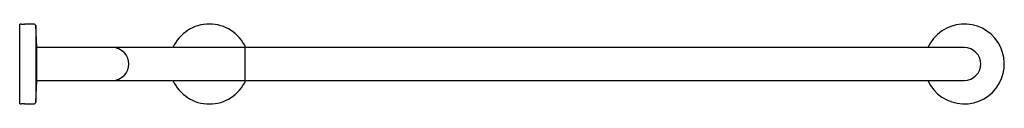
# Model space of a CAD drawing. Header units: millimetres. Extents: x 3620.51 to 3621.55, y 2183.02 to 2183.11.
import ezdxf

# ---------------------------------------------------------------- set-up
doc = ezdxf.new("R2010")
doc.units = ezdxf.units.MM
doc.layers.add('SANINDUSA', color=3, linetype='Continuous')

msp = doc.modelspace()

# ---------------------------------------------------------------- linework, layer by layer
at = {"layer": 'SANINDUSA'}
for p, q in [((3620.5074, 2183.105), (3620.5059, 2183.105)), ((3620.5059, 2183.02), (3620.5059, 2183.105)), ((3620.5215, 2183.1047), (3620.511, 2183.1048)), ((3620.5242, 2183.0803), (3620.523, 2183.1033)), ((3620.523, 2183.1033), (3620.523, 2183.0218)), ((3620.5242, 2183.0791), (3620.5242, 2183.0803)), ((3620.5395, 2183.08), (3620.5242, 2183.08)), ((3620.5242, 2183.0447), (3620.5242, 2183.0791)), ((3620.6045, 2183.08), (3620.5395, 2183.08)), ((3620.6695, 2183.08), (3620.6045, 2183.08)), ((3620.7455, 2183.08), (3620.6695, 2183.08)), ((3620.747, 2183.08), (3620.7455, 2183.08)), ((3620.7455, 2183.0669), (3620.7455, 2183.08)), ((3621.445, 2183.08), (3620.747, 2183.08)), ((3621.51, 2183.08), (3621.445, 2183.08)), ((3620.7455, 2183.045), (3620.7455, 2183.0669)), ((3620.523, 2183.0218), (3620.5242, 2183.0447)), ((3620.5242, 2183.045), (3620.5395, 2183.045)), ((3620.5395, 2183.045), (3620.6045, 2183.045)), ((3620.6045, 2183.045), (3620.6695, 2183.045)), ((3620.6695, 2183.045), (3620.7455, 2183.045)), ((3620.7455, 2183.045), (3620.747, 2183.045)), ((3620.747, 2183.045), (3621.445, 2183.045)), ((3621.445, 2183.045), (3621.51, 2183.045)), ((3620.5059, 2183.02), (3620.5074, 2183.02)), ((3620.511, 2183.0202), (3620.5215, 2183.0203))]:
    msp.add_line(p, q, dxfattribs=at)
for centre, radius, start, end in [((3620.5116, 2183.1484), 0.0436, 264.5324, 269.2522), ((3620.5215, 2183.1032), 0.0015, 3.056, 89.2522), ((3620.7075, 2183.0625), 0.0425, 24.3157, 155.6843), ((3621.51, 2183.0625), 0.0425, 330.8118, 155.6843), ((3620.6045, 2183.0625), 0.0175, 270, 90), ((3621.51, 2183.0625), 0.0175, 270, 90), ((3620.7075, 2183.0625), 0.0425, 204.3157, 335.6843), ((3621.51, 2183.0625), 0.0425, 204.3157, 330.8118), ((3620.5116, 2182.9767), 0.0436, 90.7478, 95.4676), ((3620.5215, 2183.0218), 0.0015, 270.7478, 356.944)]:
    msp.add_arc(centre, radius, start, end, dxfattribs=at)

doc.saveas('drawing.dxf')
